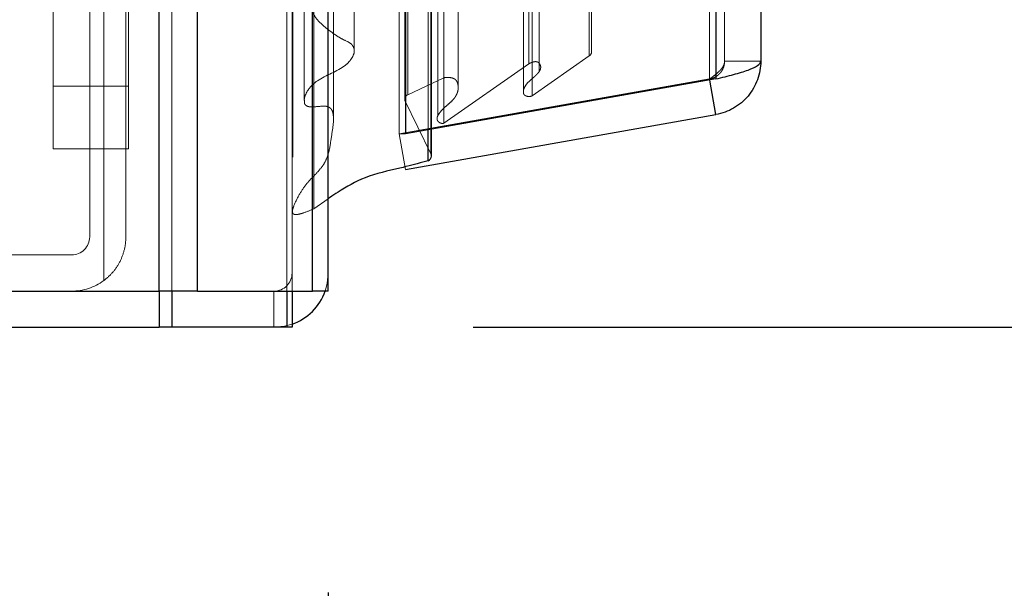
# Model space of a CAD drawing. Header units: inches. Extents: x 0.2 to 10.7, y 0.2 to 7.9.
# Tile 22 of 105: x 1.999 to 2.1624, y 2.8609 to 2.9552. Entities that reach past the tile are written whole.
import ezdxf

# ---------------------------------------------------------------- set-up
doc = ezdxf.new("R2010")
doc.units = ezdxf.units.IN
doc.header["$MEASUREMENT"] = 0
doc.linetypes.add('HIDDEN', pattern=[0.07500000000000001, 0.05, -0.025])
doc.layers.add('DIMENSIONS', color=140, linetype='Continuous')
doc.styles.add('SLDTEXTSTYLE0', font='TXT', dxfattribs={"width": 0.7})
doc.dimstyles.new('SLDDIMSTYLE1', dxfattribs={"dimtxt": 0.0849609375, "dimasz": 0.13, "dimexe": 0, "dimexo": 0.0625, "dimgap": 0.021240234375, "dimtad": 0, "dimtih": 1, "dimtoh": 1, "dimlfac": 12, "dimrnd": 1e-09, "dimzin": 12, "dimdsep": 46, "dimtxsty": 'SLDTEXTSTYLE0', "dimsah": 1, "dimcen": 0.09, "dimadec": 0, "dimazin": 3, "dimtfac": 1, "dimtmove": 0, "dimatfit": 0, "dimfxl": 0, "dimfrac": 2, "dimtolj": 1, "dimtzin": 12, "dimarcsym": 0})
doc.dimstyles.new('SLDDIMSTYLE3', dxfattribs={"dimtxt": 0.18, "dimasz": 0.13, "dimexe": 0, "dimexo": 0.0625, "dimgap": 0, "dimtad": 0, "dimtih": 1, "dimtoh": 1, "dimdec": 0, "dimrnd": 1e-09, "dimzin": 0, "dimdsep": 46, "dimtxsty": 'Standard', "dimsah": 1, "dimcen": 0.09, "dimadec": 0, "dimazin": 0, "dimtfac": 0.13, "dimtdec": 0, "dimtofl": 0, "dimtmove": 0, "dimatfit": 3, "dimfxl": 0, "dimfrac": 2, "dimtolj": 1, "dimtzin": 0, "dimarcsym": 0})

# ---------------------------------------------------------------- blocks, each defined once
blk = doc.blocks.new('_D_5')
at = {"layer": 'DIMENSIONS'}
for p, q in [((2.257774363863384, 3.055994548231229), (2.257774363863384, 3.305994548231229)), ((1.969702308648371, 3.055994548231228), (2.382774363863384, 3.05599454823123)), ((2.074227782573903, 2.904161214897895), (2.382774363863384, 2.904161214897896)), ((2.257774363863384, 2.670118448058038), (2.257774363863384, 2.904161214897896)), ((2.374341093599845, 2.670118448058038), (2.257774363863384, 2.670118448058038)), ((2.527513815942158, 2.670118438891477), (2.498983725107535, 2.670118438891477)), ((2.498983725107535, 2.670118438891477), (2.498983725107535, 2.535087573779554)), ((2.779982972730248, 2.670118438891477), (2.808513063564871, 2.670118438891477)), ((2.808513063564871, 2.670118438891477), (2.808513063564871, 2.535087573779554)), ((2.498983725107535, 2.535087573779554), (2.527513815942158, 2.535087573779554)), ((2.808513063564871, 2.535087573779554), (2.779982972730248, 2.535087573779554))]:
    blk.add_line(p, q, dxfattribs=at)
for points in [[(2.257774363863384, 3.055994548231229), (2.277774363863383, 3.185994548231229), (2.237774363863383, 3.185994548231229)], [(2.257774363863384, 2.904161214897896), (2.237774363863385, 2.774161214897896), (2.277774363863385, 2.774161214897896)]]:
    blk.add_solid(points, dxfattribs=at)
at = {"layer": 'DIMENSIONS', "char_height": 0.08333333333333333, "attachment_point": 1, "style": 'SLDTEXTSTYLE0'}
for s, insert in [('1.82', (2.527513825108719, 2.796560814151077)), ('46.3', (2.527513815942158, 2.642509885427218))]:
    blk.add_mtext(s, dxfattribs=dict(at, insert=insert))
blk = doc.blocks.new('_D_6')
at = {"layer": 'DIMENSIONS'}
for p, q in [((1.898348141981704, 2.984640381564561), (1.898348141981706, 2.603146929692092)), ((2.050181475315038, 2.860161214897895), (2.050181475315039, 2.603146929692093)), ((1.299241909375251, 2.72814692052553), (1.270711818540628, 2.72814692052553)), ((1.270711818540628, 2.72814692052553), (1.270711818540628, 2.593116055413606)), ((1.551711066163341, 2.72814692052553), (1.580241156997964, 2.72814692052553)), ((1.580241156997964, 2.72814692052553), (1.580241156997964, 2.593116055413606)), ((1.898348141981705, 2.728146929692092), (1.666837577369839, 2.728146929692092)), ((2.050181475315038, 2.728146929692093), (2.300181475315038, 2.728146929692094)), ((1.270711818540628, 2.593116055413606), (1.299241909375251, 2.593116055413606)), ((1.580241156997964, 2.593116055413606), (1.551711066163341, 2.593116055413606))]:
    blk.add_line(p, q, dxfattribs=at)
for points in [[(1.898348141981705, 2.728146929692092), (1.768348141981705, 2.748146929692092), (1.768348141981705, 2.708146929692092)], [(2.050181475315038, 2.728146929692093), (2.180181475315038, 2.708146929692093), (2.180181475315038, 2.748146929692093)]]:
    blk.add_solid(points, dxfattribs=at)
at = {"layer": 'DIMENSIONS', "char_height": 0.08333333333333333, "attachment_point": 1, "style": 'SLDTEXTSTYLE0'}
for s, insert in [('1.82', (1.299241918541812, 2.85458929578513)), ('46.3', (1.299241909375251, 2.700538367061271))]:
    blk.add_mtext(s, dxfattribs=dict(at, insert=insert))

msp = doc.modelspace()

# ---------------------------------------------------------------- linework, layer by layer
at = {"color": 7, "linetype": 'Continuous', "lineweight": 25}
for p, q in [((2.022105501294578, 2.910161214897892), (2.022105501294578, 4.855990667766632)), ((2.028469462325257, 2.910161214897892), (2.028469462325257, 4.854810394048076)), ((2.04754543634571, 2.910161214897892), (2.047545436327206, 4.845836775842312)), ((2.050181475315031, 2.910161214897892), (2.050181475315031, 4.845577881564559)), ((2.062984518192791, 4.819873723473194), (2.062984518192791, 2.936265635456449)), ((2.114505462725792, 4.810789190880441), (2.114505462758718, 2.945350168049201)), ((2.12194262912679, 4.807844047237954), (2.12194262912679, 2.948295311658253)), ((2.114505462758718, 2.945350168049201), (2.062984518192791, 2.936265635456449)), ((2.114505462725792, 2.939432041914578), (2.113493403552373, 2.945171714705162)), ((2.062984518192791, 2.930347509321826), (2.114505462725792, 2.939432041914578)), ((2.062984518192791, 2.936265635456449), (2.062915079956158, 2.936265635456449)), ((2.066784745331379, 2.931798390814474), (2.066784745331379, 2.936935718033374)), ((2.06729437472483, 2.932566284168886), (2.06729437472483, 2.937025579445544)), ((1.225848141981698, 2.910161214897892), (2.022105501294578, 2.910161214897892)), ((2.028469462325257, 2.910161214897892), (2.022105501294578, 2.910161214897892)), ((2.022108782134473, 2.910161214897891), (2.022108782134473, 2.904161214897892)), ((2.024227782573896, 2.910161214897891), (2.024227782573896, 2.904161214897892)), ((2.028469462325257, 2.910161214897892), (2.04754543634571, 2.910161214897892)), ((2.043303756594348, 2.910161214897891), (2.043303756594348, 2.904161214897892)), ((2.044181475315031, 2.910161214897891), (2.044181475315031, 2.904161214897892)), ((2.050181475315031, 2.910161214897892), (2.04754543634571, 2.910161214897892)), ((1.222848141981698, 2.904161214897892), (2.022108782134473, 2.904161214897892)), ((2.024227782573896, 2.904161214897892), (2.022108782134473, 2.904161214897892)), ((2.043303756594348, 2.904161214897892), (2.024227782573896, 2.904161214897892)), ((2.044181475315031, 2.904161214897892), (2.043303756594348, 2.904161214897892))]:
    msp.add_line(p, q, dxfattribs=at)
at = {"color": 7, "linetype": 'HIDDEN', "lineweight": 18}
for p, q in [((2.022105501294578, 4.85599066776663), (2.022105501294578, 2.910161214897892)), ((2.022105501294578, 4.85599066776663), (2.022105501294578, 2.910161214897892)), ((2.022105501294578, 2.910161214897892), (2.022105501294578, 4.855990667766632)), ((2.024226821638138, 2.910161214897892), (2.024226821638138, 4.854810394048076)), ((2.024226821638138, 2.910161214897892), (2.024226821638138, 4.854810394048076)), ((2.028469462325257, 2.910161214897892), (2.028469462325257, 4.854810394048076)), ((2.043302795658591, 2.910161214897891), (2.043302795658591, 4.845836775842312)), ((2.043302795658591, 2.910161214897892), (2.043302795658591, 4.845836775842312)), ((2.044181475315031, 2.910161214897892), (2.044181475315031, 4.845577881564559)), ((2.04754543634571, 2.910161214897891), (2.04754543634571, 4.845836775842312)), ((2.047799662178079, 2.923795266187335), (2.047799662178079, 4.832344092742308)), ((2.067210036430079, 2.932931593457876), (2.067210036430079, 4.823207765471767)), ((2.067210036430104, 2.932931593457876), (2.067210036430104, 4.823207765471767)), ((2.061942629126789, 4.819873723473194), (2.061942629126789, 2.936265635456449)), ((2.066784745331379, 2.936935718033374), (2.066784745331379, 4.81920364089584)), ((2.06729437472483, 2.937025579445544), (2.06729437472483, 4.819113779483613)), ((2.069347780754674, 2.938000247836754), (2.069347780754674, 4.818139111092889)), ((2.051054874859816, 2.938753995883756), (2.05105487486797, 4.817390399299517)), ((2.051054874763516, 2.938762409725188), (2.051054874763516, 4.817388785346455)), ((2.068355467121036, 4.816893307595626), (2.068355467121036, 2.939217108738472)), ((2.062882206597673, 4.814179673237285), (2.062882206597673, 2.941959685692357)), ((2.062909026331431, 2.941749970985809), (2.062909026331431, 4.814389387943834)), ((2.063360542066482, 2.942713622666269), (2.063360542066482, 4.813425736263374)), ((2.063360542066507, 2.942713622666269), (2.063360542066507, 4.813425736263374)), ((2.084022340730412, 2.942563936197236), (2.084022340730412, 4.813575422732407)), ((2.071745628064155, 2.943904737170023), (2.071745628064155, 4.812236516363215)), ((2.08259076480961, 4.812651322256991), (2.08259076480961, 2.94349215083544)), ((2.069378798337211, 2.94554737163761), (2.069378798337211, 4.810591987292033)), ((2.11346357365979, 4.810789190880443), (2.113463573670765, 2.945350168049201)), ((2.11346357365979, 2.9453501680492), (2.113463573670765, 4.810789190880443)), ((2.114505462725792, 2.9453501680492), (2.114505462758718, 4.810789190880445)), ((2.083438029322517, 2.947866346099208), (2.083438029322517, 4.808273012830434)), ((2.085202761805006, 2.946597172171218), (2.085202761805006, 4.809545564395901)), ((2.093454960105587, 2.949168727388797), (2.093454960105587, 4.806970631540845)), ((2.115942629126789, 4.807844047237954), (2.115942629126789, 2.948295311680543)), ((2.054491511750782, 2.950026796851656), (2.054491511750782, 4.806088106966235)), ((2.093887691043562, 2.949899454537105), (2.093887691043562, 4.806239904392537)), ((2.004554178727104, 2.944157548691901), (2.004554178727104, 2.992420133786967)), ((2.017054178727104, 2.992420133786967), (2.017054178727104, 2.944157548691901)), ((2.012931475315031, 2.911911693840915), (2.012931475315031, 2.973207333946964)), ((2.012931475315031, 2.973207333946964), (2.012931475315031, 2.911911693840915)), ((2.010598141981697, 2.967161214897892), (2.010598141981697, 2.919161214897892)), ((2.016598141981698, 2.967161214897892), (2.016598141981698, 2.919161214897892)), ((2.093454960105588, 2.949168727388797), (2.084022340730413, 2.942563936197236)), ((2.083438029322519, 2.947866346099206), (2.069347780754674, 2.938000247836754)), ((2.115942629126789, 2.948295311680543), (2.12194262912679, 2.948295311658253)), ((2.08520276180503, 2.946592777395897), (2.08520276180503, 2.946597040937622)), ((2.017054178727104, 2.944157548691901), (2.004554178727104, 2.944157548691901)), ((2.004554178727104, 2.933740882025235), (2.004554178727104, 2.944157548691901)), ((2.017054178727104, 2.944157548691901), (2.004554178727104, 2.944157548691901)), ((2.017054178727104, 2.944157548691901), (2.017054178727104, 2.933740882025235)), ((2.113463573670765, 2.945350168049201), (2.061942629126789, 2.936265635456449)), ((2.061942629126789, 2.936256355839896), (2.11346357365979, 2.94534088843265)), ((2.069378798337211, 2.94554737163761), (2.063360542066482, 2.942713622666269)), ((2.114505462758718, 2.945350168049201), (2.113463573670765, 2.945350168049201)), ((2.113493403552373, 2.945171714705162), (2.11346357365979, 2.94534088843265)), ((2.082590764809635, 2.943492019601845), (2.082590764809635, 2.943488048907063)), ((2.062909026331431, 2.941749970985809), (2.067210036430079, 2.932931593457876)), ((2.062915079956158, 2.936265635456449), (2.061942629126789, 2.936265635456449)), ((2.062984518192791, 2.930347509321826), (2.061942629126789, 2.936256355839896)), ((2.017054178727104, 2.933740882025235), (2.004554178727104, 2.933740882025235)), ((2.050181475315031, 2.925492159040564), (2.047799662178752, 2.92379526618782)), ((2.007598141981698, 2.916161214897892), (1.929598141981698, 2.916161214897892)), ((2.022108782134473, 2.910161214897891), (2.022108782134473, 2.904161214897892)), ((2.024227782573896, 2.910161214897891), (2.024227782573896, 2.904161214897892)), ((2.041181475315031, 2.910161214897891), (2.041181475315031, 2.904161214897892)), ((2.043303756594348, 2.910161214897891), (2.043303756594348, 2.904161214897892))]:
    msp.add_line(p, q, dxfattribs=at)
at = {"color": 7, "linetype": 'HIDDEN', "lineweight": 18, "flags": 128}
for points in [[(2.044292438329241, 4.832401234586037), (2.044292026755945, 3.893165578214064), (2.044292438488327, 2.923738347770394)], [(2.046192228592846, 4.814360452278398), (2.046192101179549, 3.893165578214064), (2.046192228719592, 2.94178096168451)], [(2.054491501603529, 2.950027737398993), (2.054491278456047, 3.80083240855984), (2.054491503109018, 4.80611202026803)], [(2.050181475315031, 2.913161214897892), (2.05000854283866, 2.911405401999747), (2.04966675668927, 2.910161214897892)], [(2.044181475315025, 2.904675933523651), (2.042937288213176, 2.904334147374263), (2.041181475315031, 2.904161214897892)]]:
    msp.add_lwpolyline(points, dxfattribs=at)
at = {"color": 7, "linetype": 'HIDDEN', "lineweight": 18}
for centre, radius, start, end in [((2.093054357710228, 2.949899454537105), 0.0008333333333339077, 298.7326247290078, 0), ((2.063715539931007, 2.941959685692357), 0.0008333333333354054, 115.213814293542, 194.5756249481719), ((2.066461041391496, 2.932566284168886), 0.0008333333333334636, 0, 25.9999999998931), ((2.007598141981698, 2.919161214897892), 0.003000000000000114, 270.0000000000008, 0), ((2.041181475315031, 2.913161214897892), 0.003000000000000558, 270.0000000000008, 0), ((2.007598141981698, 2.919161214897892), 0.009000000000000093, 270.0000000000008, 306.3412030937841)]:
    msp.add_arc(centre, radius, start, end, dxfattribs=at)
at = {"color": 7, "linetype": 'Continuous', "lineweight": 25}
for centre, radius, start, end in [((2.066461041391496, 2.932566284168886), 0.0008333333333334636, 292.8577603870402, 0), ((2.041181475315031, 2.913161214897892), 0.008999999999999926, 289.4712206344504, 340.5287793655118)]:
    msp.add_arc(centre, radius, start, end, dxfattribs=at)
at = {"color": 7, "linetype": 'HIDDEN', "lineweight": 18}
for points, knots in [([(2.054472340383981, 2.95002773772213), (2.054477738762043, 2.950086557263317), (2.054501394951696, 2.950344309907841), (2.054352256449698, 2.950717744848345), (2.053843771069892, 2.951384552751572), (2.052614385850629, 2.951834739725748), (2.0511118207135, 2.95283166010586), (2.049400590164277, 2.954058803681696), (2.048054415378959, 2.955448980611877), (2.047469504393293, 2.956582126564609), (2.047338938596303, 2.957276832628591), (2.047361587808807, 2.957728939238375), (2.047504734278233, 2.958059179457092), (2.047652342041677, 2.958237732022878), (2.047875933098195, 2.958376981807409), (2.048284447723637, 2.958507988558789), (2.049369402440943, 2.958534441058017), (2.050950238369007, 2.958164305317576), (2.052470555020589, 2.957810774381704), (2.053485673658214, 2.957753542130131), (2.053924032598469, 2.957827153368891), (2.054175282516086, 2.957926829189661), (2.054328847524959, 2.958063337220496), (2.054439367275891, 2.958226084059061), (2.054528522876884, 2.958522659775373), (2.054497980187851, 2.958884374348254), (2.054361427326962, 2.959507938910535), (2.054109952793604, 2.960227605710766), (2.053313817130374, 2.96218079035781), (2.051859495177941, 2.964460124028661), (2.049670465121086, 2.966397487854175), (2.048636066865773, 2.967391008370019), (2.048243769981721, 2.967959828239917), (2.048063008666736, 2.96843777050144), (2.0481118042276, 2.968968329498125), (2.048323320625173, 2.969426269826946), (2.048619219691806, 2.969787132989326), (2.048942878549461, 2.969974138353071), (2.049267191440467, 2.970092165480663), (2.049757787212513, 2.970156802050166), (2.050826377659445, 2.969981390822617), (2.05162007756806, 2.969646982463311), (2.052221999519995, 2.96939337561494)], [0, 0, 0, 0, 0.005699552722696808, 0.02497596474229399, 0.03714967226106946, 0.07796369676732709, 0.1161030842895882, 0.1791883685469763, 0.2458947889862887, 0.2783752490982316, 0.2955433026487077, 0.3127859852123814, 0.321741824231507, 0.3288548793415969, 0.3345184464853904, 0.3414173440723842, 0.3588532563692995, 0.4077646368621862, 0.4542403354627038, 0.4696557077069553, 0.4768692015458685, 0.4849635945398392, 0.4891501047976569, 0.493584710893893, 0.502313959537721, 0.517767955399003, 0.5293337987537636, 0.5638336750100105, 0.5897060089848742, 0.7271164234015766, 0.8019340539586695, 0.83280209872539, 0.8466239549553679, 0.8632123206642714, 0.8799299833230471, 0.8970867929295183, 0.9120667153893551, 0.9189232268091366, 0.9254267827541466, 0.9370639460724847, 0.952270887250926, 1, 1, 1, 1]), ([(2.054477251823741, 2.950026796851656), (2.054483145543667, 2.94999828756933), (2.05453082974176, 2.949767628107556), (2.054332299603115, 2.949188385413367), (2.05386022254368, 2.948379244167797), (2.052133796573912, 2.946714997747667), (2.049011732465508, 2.945763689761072), (2.047008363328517, 2.943896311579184), (2.046424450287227, 2.942817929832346), (2.046197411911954, 2.942165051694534), (2.046214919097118, 2.941874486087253), (2.046219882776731, 2.941792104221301)], [0, 0, 0, 0, 0.00815192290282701, 0.06595459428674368, 0.164660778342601, 0.2580058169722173, 0.6484344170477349, 0.8120717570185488, 0.9180309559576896, 0.9767599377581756, 1, 1, 1, 1]), ([(2.084022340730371, 2.942563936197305), (2.083981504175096, 2.942542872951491), (2.083899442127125, 2.942500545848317), (2.083755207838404, 2.942460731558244), (2.083601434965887, 2.942438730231), (2.08344053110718, 2.942436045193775), (2.083277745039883, 2.942452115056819), (2.083118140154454, 2.942486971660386), (2.082967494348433, 2.94254055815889), (2.082832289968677, 2.942612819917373), (2.082694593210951, 2.942724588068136), (2.082576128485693, 2.942922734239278), (2.082545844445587, 2.94318664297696), (2.082573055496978, 2.943465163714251), (2.082704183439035, 2.943943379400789), (2.083147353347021, 2.944684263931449), (2.083943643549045, 2.945342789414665), (2.084600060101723, 2.945899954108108), (2.085020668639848, 2.946329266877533), (2.085341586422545, 2.946797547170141), (2.085481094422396, 2.947298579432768), (2.085348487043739, 2.947749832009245), (2.085090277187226, 2.948066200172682), (2.084827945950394, 2.948204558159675), (2.084565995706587, 2.948230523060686), (2.084299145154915, 2.948194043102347), (2.084030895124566, 2.948116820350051), (2.083741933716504, 2.948002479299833), (2.083552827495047, 2.947917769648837), (2.083438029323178, 2.947866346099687)], [0, 0, 0, 0, 0.01286879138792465, 0.02586014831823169, 0.03915414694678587, 0.05280973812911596, 0.06678895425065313, 0.0809919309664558, 0.09530063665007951, 0.1096358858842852, 0.1240351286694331, 0.1483514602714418, 0.1869717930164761, 0.2169893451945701, 0.2495702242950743, 0.3631535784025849, 0.498613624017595, 0.563588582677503, 0.6272607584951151, 0.6891535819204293, 0.7481889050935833, 0.8066944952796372, 0.8499554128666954, 0.8739836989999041, 0.8919318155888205, 0.9150774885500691, 0.9430074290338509, 0.9654022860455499, 1, 1, 1, 1]), ([(2.11594262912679, 2.948295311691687), (2.115939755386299, 2.948225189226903), (2.115934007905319, 2.948084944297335), (2.115887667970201, 2.94787457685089), (2.115814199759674, 2.947664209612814), (2.115711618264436, 2.947453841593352), (2.115581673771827, 2.947243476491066), (2.115425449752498, 2.947033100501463), (2.115199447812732, 2.946770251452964), (2.114880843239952, 2.946454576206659), (2.114450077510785, 2.946086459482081), (2.113974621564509, 2.945718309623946), (2.113633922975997, 2.945472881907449), (2.113463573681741, 2.945350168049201)], [0, 0, 0, 0, 0.0714489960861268, 0.1428979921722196, 0.2143469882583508, 0.2857959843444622, 0.3572449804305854, 0.4286939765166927, 0.5001429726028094, 0.6251072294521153, 0.7500714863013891, 0.8750357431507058, 1, 1, 1, 1]), ([(2.11346357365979, 2.945340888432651), (2.113561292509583, 2.945361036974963), (2.113756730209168, 2.945401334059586), (2.114040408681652, 2.945498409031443), (2.114313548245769, 2.945621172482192), (2.114572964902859, 2.945771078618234), (2.114816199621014, 2.945945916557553), (2.11504082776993, 2.946144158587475), (2.115295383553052, 2.946418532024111), (2.11555425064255, 2.946787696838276), (2.115774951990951, 2.947264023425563), (2.115916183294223, 2.947771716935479), (2.115933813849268, 2.948120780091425), (2.115942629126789, 2.948295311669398)], [0, 0, 0, 0, 0.07144899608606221, 0.142897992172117, 0.2143469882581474, 0.2857959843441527, 0.3572449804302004, 0.4286939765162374, 0.5001429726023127, 0.6251072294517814, 0.7500714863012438, 0.8750357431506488, 1, 1, 1, 1]), ([(2.069347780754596, 2.93800024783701), (2.069312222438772, 2.937991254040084), (2.069239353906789, 2.937972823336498), (2.069118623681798, 2.937967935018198), (2.06899158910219, 2.937981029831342), (2.068860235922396, 2.938014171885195), (2.068728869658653, 2.938066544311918), (2.068602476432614, 2.938137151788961), (2.068487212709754, 2.938224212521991), (2.068382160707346, 2.938333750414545), (2.068273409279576, 2.938501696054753), (2.068177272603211, 2.938876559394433), (2.068404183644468, 2.939385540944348), (2.068851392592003, 2.93998784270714), (2.069453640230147, 2.940602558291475), (2.07018832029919, 2.941230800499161), (2.070781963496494, 2.941763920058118), (2.071166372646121, 2.942237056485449), (2.071413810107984, 2.942622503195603), (2.071626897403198, 2.943090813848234), (2.071758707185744, 2.943645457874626), (2.071752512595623, 2.944230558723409), (2.071625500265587, 2.944777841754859), (2.07139092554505, 2.945160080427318), (2.071091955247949, 2.945396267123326), (2.07072752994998, 2.945530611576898), (2.070309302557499, 2.945593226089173), (2.069848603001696, 2.945602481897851), (2.069537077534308, 2.945565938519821), (2.069378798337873, 2.945547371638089)], [0, 0, 0, 0, 0.00801566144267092, 0.01642624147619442, 0.02548130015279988, 0.03532265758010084, 0.0459683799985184, 0.05731829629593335, 0.06918684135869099, 0.08154973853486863, 0.09716460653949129, 0.1262066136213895, 0.1938647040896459, 0.2508569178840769, 0.3344528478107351, 0.4187957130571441, 0.501014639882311, 0.5361129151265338, 0.5786151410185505, 0.6281782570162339, 0.6848127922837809, 0.7500089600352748, 0.8064906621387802, 0.8477526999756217, 0.874819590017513, 0.9022650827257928, 0.9327237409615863, 0.965818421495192, 1, 1, 1, 1]), ([(2.047799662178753, 2.92379526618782), (2.047222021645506, 2.923558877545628), (2.046444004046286, 2.923240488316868), (2.045453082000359, 2.922938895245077), (2.044980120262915, 2.922859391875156), (2.044687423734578, 2.922862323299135), (2.044547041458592, 2.922889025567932), (2.044453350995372, 2.922924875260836), (2.044376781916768, 2.922981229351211), (2.044296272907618, 2.923083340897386), (2.044215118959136, 2.92333219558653), (2.044278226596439, 2.923772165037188), (2.044668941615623, 2.924839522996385), (2.045438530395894, 2.926361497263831), (2.046547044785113, 2.928006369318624), (2.047785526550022, 2.929249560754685), (2.048859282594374, 2.930368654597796), (2.049721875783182, 2.931602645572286), (2.05038501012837, 2.933340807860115), (2.050642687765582, 2.935542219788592), (2.051006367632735, 2.937463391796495), (2.051062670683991, 2.938694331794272), (2.051041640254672, 2.939190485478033), (2.050971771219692, 2.93968220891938), (2.050844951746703, 2.940159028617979), (2.05054695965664, 2.940516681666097), (2.050224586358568, 2.940705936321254), (2.049787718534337, 2.94085741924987), (2.048906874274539, 2.940839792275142), (2.048066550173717, 2.940724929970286), (2.047340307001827, 2.940699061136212), (2.046984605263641, 2.940733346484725), (2.046700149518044, 2.940828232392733), (2.046527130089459, 2.940929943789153), (2.046451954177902, 2.940990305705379), (2.046421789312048, 2.941018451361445), (2.046408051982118, 2.941032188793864), (2.046401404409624, 2.94103910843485), (2.046393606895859, 2.941047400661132), (2.046376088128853, 2.941066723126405), (2.046316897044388, 2.941140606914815), (2.046196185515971, 2.941373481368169), (2.04621456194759, 2.941610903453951), (2.046227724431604, 2.941780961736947)], [0, 0, 0, 0, 0.05617059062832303, 0.07565554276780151, 0.09065082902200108, 0.09695563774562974, 0.09999707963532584, 0.102962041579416, 0.1059479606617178, 0.1091220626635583, 0.1164016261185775, 0.1354851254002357, 0.1611625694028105, 0.2487171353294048, 0.3269021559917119, 0.3775527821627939, 0.4309324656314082, 0.4864047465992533, 0.5416014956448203, 0.6453635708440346, 0.7479807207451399, 0.7724915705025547, 0.7922240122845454, 0.8073643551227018, 0.8315995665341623, 0.8481259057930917, 0.8568217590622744, 0.8663209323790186, 0.8879338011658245, 0.9292123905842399, 0.9390262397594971, 0.9490207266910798, 0.9593515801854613, 0.9651388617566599, 0.9676646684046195, 0.9687724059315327, 0.9692592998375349, 0.9696416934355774, 0.9697297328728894, 0.9704716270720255, 0.9725565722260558, 0.980343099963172, 1, 1, 1, 1]), ([(2.016598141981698, 2.919161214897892), (2.016598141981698, 2.918452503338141), (2.016515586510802, 2.917758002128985), (2.016191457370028, 2.916396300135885), (2.015945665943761, 2.915725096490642), (2.015315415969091, 2.914478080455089), (2.014926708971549, 2.913889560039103), (2.014015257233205, 2.912811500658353), (2.013502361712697, 2.912331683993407), (2.012931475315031, 2.911911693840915)], [0, 0, 0, 0, 0.25, 0.25, 0.5, 0.5, 0.75, 0.75, 1, 1, 1, 1])]:
    msp.add_open_spline(points, degree=3, knots=knots, dxfattribs=at)
at = {"color": 7, "linetype": 'Continuous', "lineweight": 25}
for points, knots in [([(2.114505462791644, 2.945350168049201), (2.115536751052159, 2.945595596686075), (2.116535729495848, 2.945841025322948), (2.118349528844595, 2.946331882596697), (2.11916390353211, 2.946577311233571), (2.120510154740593, 2.947068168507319), (2.121041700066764, 2.947313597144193), (2.121758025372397, 2.94780445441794), (2.12194262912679, 2.948049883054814), (2.12194262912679, 2.948295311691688)], [0, 0, 0, 0, 0.25, 0.25, 0.5, 0.5, 0.75, 0.75, 1, 1, 1, 1]), ([(2.12194262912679, 2.948295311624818), (2.121942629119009, 2.947248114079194), (2.121758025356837, 2.946201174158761), (2.121041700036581, 2.944233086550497), (2.12051015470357, 2.943312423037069), (2.119163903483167, 2.941708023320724), (2.118349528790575, 2.941024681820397), (2.116535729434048, 2.939977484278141), (2.115536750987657, 2.939613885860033), (2.114505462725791, 2.939432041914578)], [0, 0, 0, 0, 0.25, 0.25, 0.5, 0.5, 0.75, 0.75, 1, 1, 1, 1]), ([(2.066784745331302, 2.931798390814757), (2.065569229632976, 2.931460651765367), (2.064001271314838, 2.931024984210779), (2.060464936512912, 2.930181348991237), (2.056300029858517, 2.929264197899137), (2.052698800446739, 2.927181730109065), (2.050790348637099, 2.925927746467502), (2.050259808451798, 2.925548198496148), (2.050181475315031, 2.925492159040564)], [0, 0, 0, 0, 0.2048192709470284, 0.2642072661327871, 0.5877581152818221, 0.8815774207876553, 0.982515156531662, 1, 1, 1, 1])]:
    msp.add_open_spline(points, degree=3, knots=knots, dxfattribs=at)

# ---------------------------------------------------------------- dimensions: what is measured, and where the dimension line sits
at = {"layer": 'DIMENSIONS'}
for base, p1, p2, angle, picture, middle in [((2.257774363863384, 2.904161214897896), (1.919702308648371, 3.055994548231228), (2.024227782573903, 2.904161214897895), 90.0000000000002, '_D_5', (2.257774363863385, 2.670118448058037)), ((2.050181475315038, 2.728146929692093), (1.898348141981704, 3.034640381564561), (2.050181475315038, 2.910161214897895), 1.675813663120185e-13, '_D_6', (1.425476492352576, 2.728146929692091))]:
    dim = msp.add_linear_dim(base=base, p1=p1, p2=p2, angle=angle, dimstyle='SLDDIMSTYLE1', dxfattribs=at)
    dim.commit()
    dim.dimension.update_dxf_attribs({"geometry": picture, "text_midpoint": middle, "dimtype": 160})

# ---------------------------------------------------------------- leaders
msp.add_leader([(1.908572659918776, 3.047932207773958), (2.132105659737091, 2.191217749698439), (2.056839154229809, 2.191217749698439)], dimstyle='SLDDIMSTYLE3', dxfattribs=at)

doc.saveas('drawing.dxf')
